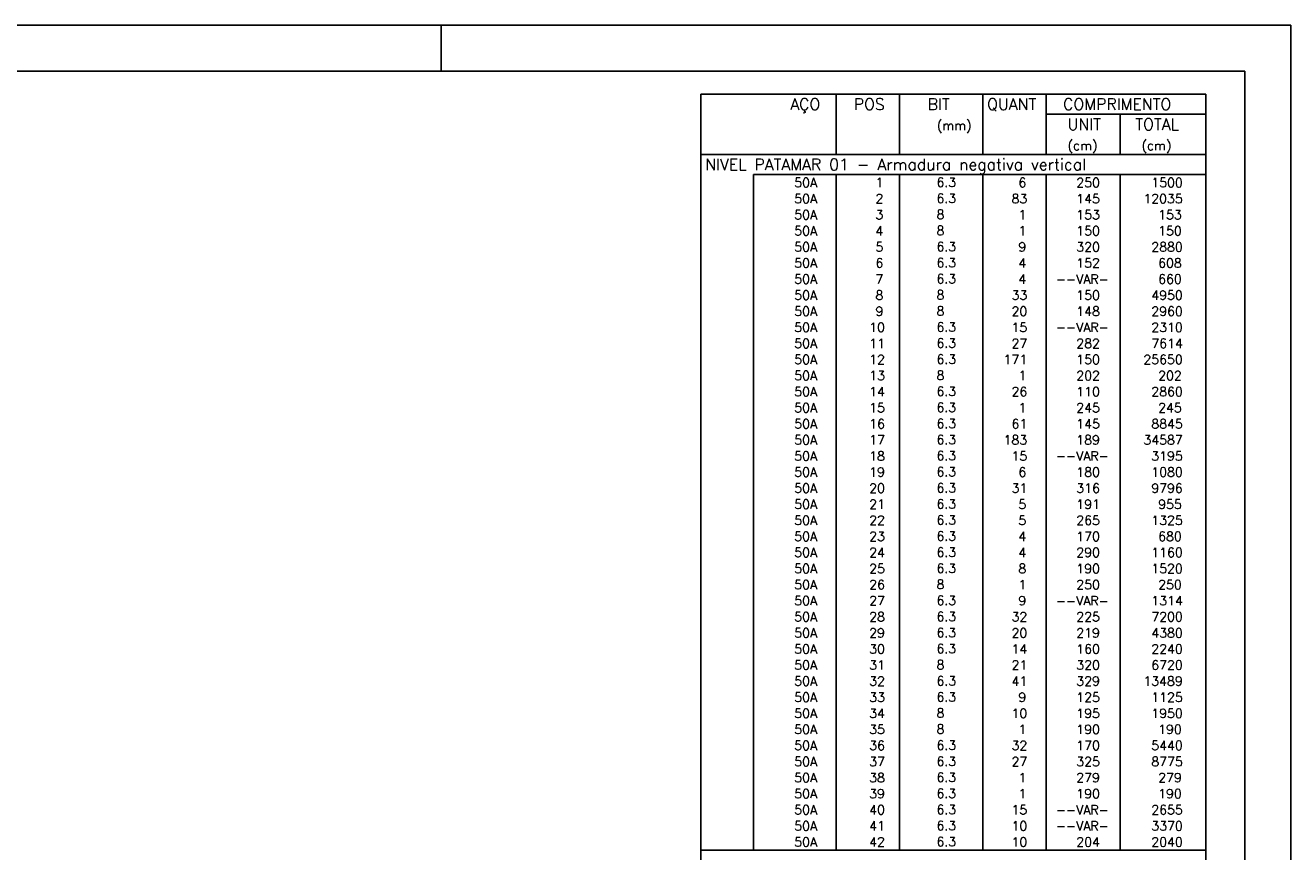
# Model space of a CAD drawing. Extents: x 0 to 119, y 0 to 84.
# Tile 14 of 14: x 91 to 119, y 66 to 84. Entities that reach past the tile are written whole.
import ezdxf

# ---------------------------------------------------------------- set-up
doc = ezdxf.new("R2010")
doc.units = 0
doc.header["$MEASUREMENT"] = 0
for name, color, linetype in [('1', 1, 'CONTINUOUS'), ('2', 2, 'CONTINUOUS'), ('8', 8, 'CONTINUOUS')]:
    doc.layers.add(name, color=color, linetype=linetype)
doc.styles.get("Standard").update_dxf_attribs({"font": 'ROMANS.SHX'})

msp = doc.modelspace()

# ---------------------------------------------------------------- linework, layer by layer
at = {"layer": '1', "linetype": 'Continuous'}
for p, q in [((0, 84.099998), (118.900002, 84.099998)), ((100.400002, 83.099998), (100.400002, 84.099998)), ((118.900002, 0), (118.900002, 84.099998))]:
    msp.add_line(p, q, dxfattribs=at)
at = {"layer": '2', "linetype": 'Continuous'}
for p, q in [((106.054202, 82.602506), (106.054202, 81.290006)), ((106.054202, 82.602506), (117.054202, 82.602506)), ((109.004202, 81.290006), (109.004202, 82.602506)), ((110.384202, 81.290006), (110.384202, 82.602506)), ((112.194203, 81.290006), (112.194203, 82.602506)), ((113.574203, 81.290006), (113.574203, 82.602506)), ((117.054202, 82.602506), (117.054202, 81.290006)), ((113.574203, 82.165006), (117.054202, 82.165006)), ((115.184203, 81.290006), (115.184203, 82.165006)), ((106.054202, 81.290006), (117.054202, 81.290006)), ((106.054202, 80.852506), (106.054202, 81.290006)), ((106.054202, 81.290006), (117.054202, 81.290006)), ((117.054202, 80.852506), (117.054202, 81.290006)), ((106.054202, 80.502506), (106.054202, 80.852506)), ((117.054202, 80.852506), (107.204202, 80.852506)), ((107.204202, 80.852506), (107.204202, 80.502506)), ((109.004202, 80.852506), (109.004202, 80.502506)), ((110.384202, 80.852506), (110.384202, 80.502506)), ((112.194203, 80.852506), (112.194203, 80.502506)), ((113.574203, 80.852506), (113.574203, 80.502506)), ((115.184203, 80.852506), (115.184203, 80.502506)), ((117.054202, 80.502506), (117.054202, 80.852506)), ((106.054202, 80.152506), (106.054202, 80.502506)), ((107.204202, 80.502506), (107.204202, 80.152506)), ((109.004202, 80.502506), (109.004202, 80.152506)), ((110.384202, 80.502506), (110.384202, 80.152506)), ((112.194203, 80.502506), (112.194203, 80.152506)), ((113.574203, 80.502506), (113.574203, 80.152506)), ((115.184203, 80.502506), (115.184203, 80.152506)), ((117.054202, 80.152506), (117.054202, 80.502506)), ((106.054202, 79.802507), (106.054202, 80.152506)), ((107.204202, 80.152506), (107.204202, 79.802507)), ((109.004202, 80.152506), (109.004202, 79.802507)), ((110.384202, 80.152506), (110.384202, 79.802507)), ((112.194203, 80.152506), (112.194203, 79.802507)), ((113.574203, 80.152506), (113.574203, 79.802507)), ((115.184203, 80.152506), (115.184203, 79.802507)), ((117.054202, 79.802507), (117.054202, 80.152506)), ((106.054202, 79.452507), (106.054202, 79.802507)), ((107.204202, 79.802507), (107.204202, 79.452507)), ((109.004202, 79.802507), (109.004202, 79.452507)), ((110.384202, 79.802507), (110.384202, 79.452507)), ((112.194203, 79.802507), (112.194203, 79.452507)), ((113.574203, 79.802507), (113.574203, 79.452507)), ((115.184203, 79.802507), (115.184203, 79.452507)), ((117.054202, 79.452507), (117.054202, 79.802507)), ((106.054202, 79.102507), (106.054202, 79.452507)), ((107.204202, 79.452507), (107.204202, 79.102507)), ((109.004202, 79.452507), (109.004202, 79.102507)), ((110.384202, 79.452507), (110.384202, 79.102507)), ((112.194203, 79.452507), (112.194203, 79.102507)), ((113.574203, 79.452507), (113.574203, 79.102507)), ((115.184203, 79.452507), (115.184203, 79.102507)), ((117.054202, 79.102507), (117.054202, 79.452507)), ((106.054202, 78.752507), (106.054202, 79.102507)), ((107.204202, 79.102507), (107.204202, 78.752507)), ((109.004202, 79.102507), (109.004202, 78.752507)), ((110.384202, 79.102507), (110.384202, 78.752507)), ((112.194203, 79.102507), (112.194203, 78.752507)), ((113.574203, 79.102507), (113.574203, 78.752507)), ((115.184203, 79.102507), (115.184203, 78.752507)), ((117.054202, 78.752507), (117.054202, 79.102507)), ((106.054202, 78.402507), (106.054202, 78.752507)), ((107.204202, 78.752507), (107.204202, 78.402507)), ((109.004202, 78.752507), (109.004202, 78.402507)), ((110.384202, 78.752507), (110.384202, 78.402507)), ((112.194203, 78.752507), (112.194203, 78.402507)), ((113.574203, 78.752507), (113.574203, 78.402507)), ((115.184203, 78.752507), (115.184203, 78.402507)), ((117.054202, 78.402507), (117.054202, 78.752507)), ((106.054202, 78.052507), (106.054202, 78.402507)), ((107.204202, 78.402507), (107.204202, 78.052507)), ((109.004202, 78.402507), (109.004202, 78.052507)), ((110.384202, 78.402507), (110.384202, 78.052507)), ((112.194203, 78.402507), (112.194203, 78.052507)), ((113.574203, 78.402507), (113.574203, 78.052507)), ((115.184203, 78.402507), (115.184203, 78.052507)), ((117.054202, 78.052507), (117.054202, 78.402507)), ((106.054202, 77.702507), (106.054202, 78.052507)), ((107.204202, 78.052507), (107.204202, 77.702507)), ((109.004202, 78.052507), (109.004202, 77.702507)), ((110.384202, 78.052507), (110.384202, 77.702507)), ((112.194203, 78.052507), (112.194203, 77.702507)), ((113.574203, 78.052507), (113.574203, 77.702507)), ((115.184203, 78.052507), (115.184203, 77.702507)), ((117.054202, 77.702507), (117.054202, 78.052507)), ((106.054202, 77.352507), (106.054202, 77.702507)), ((107.204202, 77.702507), (107.204202, 77.352507)), ((109.004202, 77.702507), (109.004202, 77.352507)), ((110.384202, 77.702507), (110.384202, 77.352507)), ((112.194203, 77.702507), (112.194203, 77.352507)), ((113.574203, 77.702507), (113.574203, 77.352507)), ((115.184203, 77.702507), (115.184203, 77.352507)), ((117.054202, 77.352507), (117.054202, 77.702507)), ((106.054202, 77.002507), (106.054202, 77.352507)), ((107.204202, 77.352507), (107.204202, 77.002507)), ((109.004202, 77.352507), (109.004202, 77.002507)), ((110.384202, 77.352507), (110.384202, 77.002507)), ((112.194203, 77.352507), (112.194203, 77.002507)), ((113.574203, 77.352507), (113.574203, 77.002507)), ((115.184203, 77.352507), (115.184203, 77.002507)), ((117.054202, 77.002507), (117.054202, 77.352507)), ((106.054202, 76.652507), (106.054202, 77.002507)), ((107.204202, 77.002507), (107.204202, 76.652507)), ((109.004202, 77.002507), (109.004202, 76.652507)), ((110.384202, 77.002507), (110.384202, 76.652507)), ((112.194203, 77.002507), (112.194203, 76.652507)), ((113.574203, 77.002507), (113.574203, 76.652507)), ((115.184203, 77.002507), (115.184203, 76.652507)), ((117.054202, 76.652507), (117.054202, 77.002507)), ((106.054202, 76.302508), (106.054202, 76.652507)), ((107.204202, 76.652507), (107.204202, 76.302508)), ((109.004202, 76.652507), (109.004202, 76.302508)), ((110.384202, 76.652507), (110.384202, 76.302508)), ((112.194203, 76.652507), (112.194203, 76.302508)), ((113.574203, 76.652507), (113.574203, 76.302508)), ((115.184203, 76.652507), (115.184203, 76.302508)), ((117.054202, 76.302508), (117.054202, 76.652507)), ((106.054202, 75.952508), (106.054202, 76.302508)), ((107.204202, 76.302508), (107.204202, 75.952508)), ((109.004202, 76.302508), (109.004202, 75.952508)), ((110.384202, 76.302508), (110.384202, 75.952508)), ((112.194203, 76.302508), (112.194203, 75.952508)), ((113.574203, 76.302508), (113.574203, 75.952508)), ((115.184203, 76.302508), (115.184203, 75.952508)), ((117.054202, 75.952508), (117.054202, 76.302508)), ((106.054202, 75.602508), (106.054202, 75.952508)), ((107.204202, 75.952508), (107.204202, 75.602508)), ((109.004202, 75.952508), (109.004202, 75.602508)), ((110.384202, 75.952508), (110.384202, 75.602508)), ((112.194203, 75.952508), (112.194203, 75.602508)), ((113.574203, 75.952508), (113.574203, 75.602508)), ((115.184203, 75.952508), (115.184203, 75.602508)), ((117.054202, 75.602508), (117.054202, 75.952508)), ((106.054202, 75.252508), (106.054202, 75.602508)), ((107.204202, 75.602508), (107.204202, 75.252508)), ((109.004202, 75.602508), (109.004202, 75.252508)), ((110.384202, 75.602508), (110.384202, 75.252508)), ((112.194203, 75.602508), (112.194203, 75.252508)), ((113.574203, 75.602508), (113.574203, 75.252508)), ((115.184203, 75.602508), (115.184203, 75.252508)), ((117.054202, 75.252508), (117.054202, 75.602508)), ((106.054202, 74.902508), (106.054202, 75.252508)), ((107.204202, 75.252508), (107.204202, 74.902508)), ((109.004202, 75.252508), (109.004202, 74.902508)), ((110.384202, 75.252508), (110.384202, 74.902508)), ((112.194203, 75.252508), (112.194203, 74.902508)), ((113.574203, 75.252508), (113.574203, 74.902508)), ((115.184203, 75.252508), (115.184203, 74.902508)), ((117.054202, 74.902508), (117.054202, 75.252508)), ((106.054202, 74.552508), (106.054202, 74.902508)), ((107.204202, 74.902508), (107.204202, 74.552508)), ((109.004202, 74.902508), (109.004202, 74.552508)), ((110.384202, 74.902508), (110.384202, 74.552508)), ((112.194203, 74.902508), (112.194203, 74.552508)), ((113.574203, 74.902508), (113.574203, 74.552508)), ((115.184203, 74.902508), (115.184203, 74.552508)), ((117.054202, 74.552508), (117.054202, 74.902508)), ((106.054202, 74.202508), (106.054202, 74.552508)), ((107.204202, 74.552508), (107.204202, 74.202508)), ((109.004202, 74.552508), (109.004202, 74.202508)), ((110.384202, 74.552508), (110.384202, 74.202508)), ((112.194203, 74.552508), (112.194203, 74.202508)), ((113.574203, 74.552508), (113.574203, 74.202508)), ((115.184203, 74.552508), (115.184203, 74.202508)), ((117.054202, 74.202508), (117.054202, 74.552508)), ((106.054202, 73.852508), (106.054202, 74.202508)), ((107.204202, 74.202508), (107.204202, 73.852508)), ((109.004202, 74.202508), (109.004202, 73.852508)), ((110.384202, 74.202508), (110.384202, 73.852508)), ((112.194203, 74.202508), (112.194203, 73.852508)), ((113.574203, 74.202508), (113.574203, 73.852508)), ((115.184203, 74.202508), (115.184203, 73.852508)), ((117.054202, 73.852508), (117.054202, 74.202508)), ((106.054202, 73.502508), (106.054202, 73.852508)), ((107.204202, 73.852508), (107.204202, 73.502508)), ((109.004202, 73.852508), (109.004202, 73.502508)), ((110.384202, 73.852508), (110.384202, 73.502508)), ((112.194203, 73.852508), (112.194203, 73.502508)), ((113.574203, 73.852508), (113.574203, 73.502508)), ((115.184203, 73.852508), (115.184203, 73.502508)), ((117.054202, 73.502508), (117.054202, 73.852508)), ((106.054202, 73.152508), (106.054202, 73.502508)), ((107.204202, 73.502508), (107.204202, 73.152508)), ((109.004202, 73.502508), (109.004202, 73.152508)), ((110.384202, 73.502508), (110.384202, 73.152508)), ((112.194203, 73.502508), (112.194203, 73.152508)), ((113.574203, 73.502508), (113.574203, 73.152508)), ((115.184203, 73.502508), (115.184203, 73.152508)), ((117.054202, 73.152508), (117.054202, 73.502508)), ((106.054202, 72.802508), (106.054202, 73.152508)), ((107.204202, 73.152508), (107.204202, 72.802508)), ((109.004202, 73.152508), (109.004202, 72.802508)), ((110.384202, 73.152508), (110.384202, 72.802508)), ((112.194203, 73.152508), (112.194203, 72.802508)), ((113.574203, 73.152508), (113.574203, 72.802508)), ((115.184203, 73.152508), (115.184203, 72.802508)), ((117.054202, 72.802508), (117.054202, 73.152508)), ((106.054202, 72.452509), (106.054202, 72.802508)), ((107.204202, 72.802508), (107.204202, 72.452509)), ((109.004202, 72.802508), (109.004202, 72.452509)), ((110.384202, 72.802508), (110.384202, 72.452509)), ((112.194203, 72.802508), (112.194203, 72.452509)), ((113.574203, 72.802508), (113.574203, 72.452509)), ((115.184203, 72.802508), (115.184203, 72.452509)), ((117.054202, 72.452509), (117.054202, 72.802508)), ((106.054202, 72.102509), (106.054202, 72.452509)), ((107.204202, 72.452509), (107.204202, 72.102509)), ((109.004202, 72.452509), (109.004202, 72.102509)), ((110.384202, 72.452509), (110.384202, 72.102509)), ((112.194203, 72.452509), (112.194203, 72.102509)), ((113.574203, 72.452509), (113.574203, 72.102509)), ((115.184203, 72.452509), (115.184203, 72.102509)), ((117.054202, 72.102509), (117.054202, 72.452509)), ((106.054202, 71.752509), (106.054202, 72.102509)), ((107.204202, 72.102509), (107.204202, 71.752509)), ((109.004202, 72.102509), (109.004202, 71.752509)), ((110.384202, 72.102509), (110.384202, 71.752509)), ((112.194203, 72.102509), (112.194203, 71.752509)), ((113.574203, 72.102509), (113.574203, 71.752509)), ((115.184203, 72.102509), (115.184203, 71.752509)), ((117.054202, 71.752509), (117.054202, 72.102509)), ((106.054202, 71.402509), (106.054202, 71.752509)), ((107.204202, 71.752509), (107.204202, 71.402509)), ((109.004202, 71.752509), (109.004202, 71.402509)), ((110.384202, 71.752509), (110.384202, 71.402509)), ((112.194203, 71.752509), (112.194203, 71.402509)), ((113.574203, 71.752509), (113.574203, 71.402509)), ((115.184203, 71.752509), (115.184203, 71.402509)), ((117.054202, 71.402509), (117.054202, 71.752509)), ((106.054202, 71.052509), (106.054202, 71.402509)), ((107.204202, 71.402509), (107.204202, 71.052509)), ((109.004202, 71.402509), (109.004202, 71.052509)), ((110.384202, 71.402509), (110.384202, 71.052509)), ((112.194203, 71.402509), (112.194203, 71.052509)), ((113.574203, 71.402509), (113.574203, 71.052509)), ((115.184203, 71.402509), (115.184203, 71.052509)), ((117.054202, 71.052509), (117.054202, 71.402509)), ((106.054202, 70.702509), (106.054202, 71.052509)), ((107.204202, 71.052509), (107.204202, 70.702509)), ((109.004202, 71.052509), (109.004202, 70.702509)), ((110.384202, 71.052509), (110.384202, 70.702509)), ((112.194203, 71.052509), (112.194203, 70.702509)), ((113.574203, 71.052509), (113.574203, 70.702509)), ((115.184203, 71.052509), (115.184203, 70.702509)), ((117.054202, 70.702509), (117.054202, 71.052509)), ((106.054202, 70.352509), (106.054202, 70.702509)), ((107.204202, 70.702509), (107.204202, 70.352509)), ((109.004202, 70.702509), (109.004202, 70.352509)), ((110.384202, 70.702509), (110.384202, 70.352509)), ((112.194203, 70.702509), (112.194203, 70.352509)), ((113.574203, 70.702509), (113.574203, 70.352509)), ((115.184203, 70.702509), (115.184203, 70.352509)), ((117.054202, 70.352509), (117.054202, 70.702509)), ((106.054202, 70.002509), (106.054202, 70.352509)), ((107.204202, 70.352509), (107.204202, 70.002509)), ((109.004202, 70.352509), (109.004202, 70.002509)), ((110.384202, 70.352509), (110.384202, 70.002509)), ((112.194203, 70.352509), (112.194203, 70.002509)), ((113.574203, 70.352509), (113.574203, 70.002509)), ((115.184203, 70.352509), (115.184203, 70.002509)), ((117.054202, 70.002509), (117.054202, 70.352509)), ((106.054202, 69.652509), (106.054202, 70.002509)), ((107.204202, 70.002509), (107.204202, 69.652509)), ((109.004202, 70.002509), (109.004202, 69.652509)), ((110.384202, 70.002509), (110.384202, 69.652509)), ((112.194203, 70.002509), (112.194203, 69.652509)), ((113.574203, 70.002509), (113.574203, 69.652509)), ((115.184203, 70.002509), (115.184203, 69.652509)), ((117.054202, 69.652509), (117.054202, 70.002509)), ((106.054202, 69.302509), (106.054202, 69.652509)), ((107.204202, 69.652509), (107.204202, 69.302509)), ((109.004202, 69.652509), (109.004202, 69.302509)), ((110.384202, 69.652509), (110.384202, 69.302509)), ((112.194203, 69.652509), (112.194203, 69.302509)), ((113.574203, 69.652509), (113.574203, 69.302509)), ((115.184203, 69.652509), (115.184203, 69.302509)), ((117.054202, 69.302509), (117.054202, 69.652509)), ((106.054202, 68.95251), (106.054202, 69.302509)), ((107.204202, 69.302509), (107.204202, 68.95251)), ((109.004202, 69.302509), (109.004202, 68.95251)), ((110.384202, 69.302509), (110.384202, 68.95251)), ((112.194203, 69.302509), (112.194203, 68.95251)), ((113.574203, 69.302509), (113.574203, 68.95251)), ((115.184203, 69.302509), (115.184203, 68.95251)), ((117.054202, 68.95251), (117.054202, 69.302509)), ((106.054202, 68.60251), (106.054202, 68.95251)), ((107.204202, 68.95251), (107.204202, 68.60251)), ((109.004202, 68.95251), (109.004202, 68.60251)), ((110.384202, 68.95251), (110.384202, 68.60251)), ((112.194203, 68.95251), (112.194203, 68.60251)), ((113.574203, 68.95251), (113.574203, 68.60251)), ((115.184203, 68.95251), (115.184203, 68.60251)), ((117.054202, 68.60251), (117.054202, 68.95251)), ((106.054202, 68.25251), (106.054202, 68.60251)), ((107.204202, 68.60251), (107.204202, 68.25251)), ((109.004202, 68.60251), (109.004202, 68.25251)), ((110.384202, 68.60251), (110.384202, 68.25251)), ((112.194203, 68.60251), (112.194203, 68.25251)), ((113.574203, 68.60251), (113.574203, 68.25251)), ((115.184203, 68.60251), (115.184203, 68.25251)), ((117.054202, 68.25251), (117.054202, 68.60251)), ((106.054202, 67.90251), (106.054202, 68.25251)), ((107.204202, 68.25251), (107.204202, 67.90251)), ((109.004202, 68.25251), (109.004202, 67.90251)), ((110.384202, 68.25251), (110.384202, 67.90251)), ((112.194203, 68.25251), (112.194203, 67.90251)), ((113.574203, 68.25251), (113.574203, 67.90251)), ((115.184203, 68.25251), (115.184203, 67.90251)), ((117.054202, 67.90251), (117.054202, 68.25251)), ((106.054202, 67.55251), (106.054202, 67.90251)), ((107.204202, 67.90251), (107.204202, 67.55251)), ((109.004202, 67.90251), (109.004202, 67.55251)), ((110.384202, 67.90251), (110.384202, 67.55251)), ((112.194203, 67.90251), (112.194203, 67.55251)), ((113.574203, 67.90251), (113.574203, 67.55251)), ((115.184203, 67.90251), (115.184203, 67.55251)), ((117.054202, 67.55251), (117.054202, 67.90251)), ((106.054202, 67.20251), (106.054202, 67.55251)), ((107.204202, 67.55251), (107.204202, 67.20251)), ((109.004202, 67.55251), (109.004202, 67.20251)), ((110.384202, 67.55251), (110.384202, 67.20251)), ((112.194203, 67.55251), (112.194203, 67.20251)), ((113.574203, 67.55251), (113.574203, 67.20251)), ((115.184203, 67.55251), (115.184203, 67.20251)), ((117.054202, 67.20251), (117.054202, 67.55251)), ((106.054202, 66.85251), (106.054202, 67.20251)), ((107.204202, 67.20251), (107.204202, 66.85251)), ((109.004202, 67.20251), (109.004202, 66.85251)), ((110.384202, 67.20251), (110.384202, 66.85251)), ((112.194203, 67.20251), (112.194203, 66.85251)), ((113.574203, 67.20251), (113.574203, 66.85251)), ((115.184203, 67.20251), (115.184203, 66.85251)), ((117.054202, 66.85251), (117.054202, 67.20251)), ((106.054202, 66.50251), (106.054202, 66.85251)), ((107.204202, 66.85251), (107.204202, 66.50251)), ((109.004202, 66.85251), (109.004202, 66.50251)), ((110.384202, 66.85251), (110.384202, 66.50251)), ((112.194203, 66.85251), (112.194203, 66.50251)), ((113.574203, 66.85251), (113.574203, 66.50251)), ((115.184203, 66.85251), (115.184203, 66.50251)), ((117.054202, 66.50251), (117.054202, 66.85251)), ((106.054202, 66.15251), (106.054202, 66.50251)), ((107.204202, 66.50251), (107.204202, 66.15251)), ((109.004202, 66.50251), (109.004202, 66.15251)), ((110.384202, 66.50251), (110.384202, 66.15251)), ((112.194203, 66.50251), (112.194203, 66.15251)), ((113.574203, 66.50251), (113.574203, 66.15251)), ((115.184203, 66.50251), (115.184203, 66.15251)), ((117.054202, 66.15251), (117.054202, 66.50251)), ((106.054202, 65.71501), (106.054202, 66.15251)), ((106.054202, 66.15251), (117.054202, 66.15251)), ((117.054202, 65.71501), (117.054202, 66.15251))]:
    msp.add_line(p, q, dxfattribs=at)
at = {"layer": '8', "linetype": 'Continuous'}
for p in [(2.5, 83.099998), (117.900002, 1)]:
    msp.add_line(p, (117.900002, 83.099998), dxfattribs=at)

# ---------------------------------------------------------------- texts
at = {"layer": '2', "linetype": 'Continuous'}
for s, height, p in [('AÇO', 0.25, (108.003783, 82.258756)), ('POS', 0.25, (109.384203, 82.258756)), ('BIT', 0.25, (110.994203, 82.258756)), ('QUANT', 0.25, (112.290692, 82.258756)), ('COMPRIMENTO', 0.25, (113.943671, 82.258756)), ('(mm)', 0.2, (111.194203, 81.821256)), ('UNIT', 0.25, (114.041057, 81.821256)), ('TOTAL', 0.25, (115.513509, 81.821256)), ('(cm)', 0.2, (114.041057, 81.383756)), ('(cm)', 0.2, (115.651057, 81.383756)), ('NIVEL PATAMAR 01 - Armadura negativa vertical', 0.25, (106.15, 80.946256)), ('     50A', 0.2, (107.343863, 80.577506)), ('  1', 0.2, (109.584202, 80.577506)), ('    6.3', 0.2, (110.590745, 80.58355)), ('    6', 0.2, (112.374203, 80.577506)), ('   250', 0.2, (113.784203, 80.577506)), ('   1500', 0.2, (115.417824, 80.577506)), ('     50A', 0.2, (107.343863, 80.227506)), ('  2', 0.2, (109.584202, 80.227506)), ('    6.3', 0.2, (110.590745, 80.23355)), ('   83', 0.2, (112.374203, 80.227506)), ('   145', 0.2, (113.784203, 80.227506)), ('  12035', 0.2, (115.417824, 80.227506)), ('     50A', 0.2, (107.343863, 79.877506)), ('  3', 0.2, (109.584202, 79.877506)), ('    8  ', 0.2, (110.590745, 79.88355)), ('    1', 0.2, (112.374203, 79.877506)), ('   153', 0.2, (113.784203, 79.877506)), ('    153', 0.2, (115.417824, 79.877506)), ('     50A', 0.2, (107.343863, 79.527506)), ('  4', 0.2, (109.584202, 79.527506)), ('    8  ', 0.2, (110.590745, 79.53355)), ('    1', 0.2, (112.374203, 79.527506)), ('   150', 0.2, (113.784203, 79.527506)), ('    150', 0.2, (115.417824, 79.527506)), ('     50A', 0.2, (107.343863, 79.177507)), ('  5', 0.2, (109.584202, 79.177507)), ('    6.3', 0.2, (110.590745, 79.18355)), ('    9', 0.2, (112.374203, 79.177507)), ('   320', 0.2, (113.784203, 79.177507)), ('   2880', 0.2, (115.417824, 79.177507)), ('     50A', 0.2, (107.343863, 78.827507)), ('  6', 0.2, (109.584202, 78.827507)), ('    6.3', 0.2, (110.590745, 78.833551)), ('    4', 0.2, (112.374203, 78.827507)), ('   152', 0.2, (113.784203, 78.827507)), ('    608', 0.2, (115.417824, 78.827507)), ('     50A', 0.2, (107.343863, 78.477507)), ('  7', 0.2, (109.584202, 78.477507)), ('    6.3', 0.2, (110.590745, 78.483551)), ('    4', 0.2, (112.374203, 78.477507)), ('--VAR-', 0.2, (113.784203, 78.477507)), ('    660', 0.2, (115.417824, 78.477507)), ('     50A', 0.2, (107.343863, 78.127507)), ('  8', 0.2, (109.584202, 78.127507)), ('    8  ', 0.2, (110.590745, 78.133551)), ('   33', 0.2, (112.374203, 78.127507)), ('   150', 0.2, (113.784203, 78.127507)), ('   4950', 0.2, (115.417824, 78.127507)), ('     50A', 0.2, (107.343863, 77.777507)), ('  9', 0.2, (109.584202, 77.777507)), ('    8  ', 0.2, (110.590745, 77.783551)), ('   20', 0.2, (112.374203, 77.777507)), ('   148', 0.2, (113.784203, 77.777507)), ('   2960', 0.2, (115.417824, 77.777507)), ('     50A', 0.2, (107.343863, 77.427507)), (' 10', 0.2, (109.584202, 77.427507)), ('    6.3', 0.2, (110.590745, 77.433551)), ('   15', 0.2, (112.374203, 77.427507)), ('--VAR-', 0.2, (113.784203, 77.427507)), ('   2310', 0.2, (115.417824, 77.427507)), ('     50A', 0.2, (107.343863, 77.077507)), (' 11', 0.2, (109.584202, 77.077507)), ('    6.3', 0.2, (110.590745, 77.083551)), ('   27', 0.2, (112.374203, 77.077507)), ('   282', 0.2, (113.784203, 77.077507)), ('   7614', 0.2, (115.417824, 77.077507)), ('     50A', 0.2, (107.343863, 76.727507)), (' 12', 0.2, (109.584202, 76.727507)), ('    6.3', 0.2, (110.590745, 76.733551)), ('  171', 0.2, (112.374203, 76.727507)), ('   150', 0.2, (113.784203, 76.727507)), ('  25650', 0.2, (115.417824, 76.727507)), ('     50A', 0.2, (107.343863, 76.377507)), (' 13', 0.2, (109.584202, 76.377507)), ('    8  ', 0.2, (110.590745, 76.383551)), ('    1', 0.2, (112.374203, 76.377507)), ('   202', 0.2, (113.784203, 76.377507)), ('    202', 0.2, (115.417824, 76.377507)), ('     50A', 0.2, (107.343863, 76.027507)), (' 14', 0.2, (109.584202, 76.027507)), ('    6.3', 0.2, (110.590745, 76.033551)), ('   26', 0.2, (112.374203, 76.027507)), ('   110', 0.2, (113.784203, 76.027507)), ('   2860', 0.2, (115.417824, 76.027507)), ('     50A', 0.2, (107.343863, 75.677508)), (' 15', 0.2, (109.584202, 75.677508)), ('    6.3', 0.2, (110.590745, 75.683551)), ('    1', 0.2, (112.374203, 75.677508)), ('   245', 0.2, (113.784203, 75.677508)), ('    245', 0.2, (115.417824, 75.677508)), ('     50A', 0.2, (107.343863, 75.327508)), (' 16', 0.2, (109.584202, 75.327508)), ('    6.3', 0.2, (110.590745, 75.333552)), ('   61', 0.2, (112.374203, 75.327508)), ('   145', 0.2, (113.784203, 75.327508)), ('   8845', 0.2, (115.417824, 75.327508)), ('     50A', 0.2, (107.343863, 74.977508)), (' 17', 0.2, (109.584202, 74.977508)), ('    6.3', 0.2, (110.590745, 74.983552)), ('  183', 0.2, (112.374203, 74.977508)), ('   189', 0.2, (113.784203, 74.977508)), ('  34587', 0.2, (115.417824, 74.977508)), ('     50A', 0.2, (107.343863, 74.627508)), (' 18', 0.2, (109.584202, 74.627508)), ('    6.3', 0.2, (110.590745, 74.633552)), ('   15', 0.2, (112.374203, 74.627508)), ('--VAR-', 0.2, (113.784203, 74.627508)), ('   3195', 0.2, (115.417824, 74.627508)), ('     50A', 0.2, (107.343863, 74.277508)), (' 19', 0.2, (109.584202, 74.277508)), ('    6.3', 0.2, (110.590745, 74.283552)), ('    6', 0.2, (112.374203, 74.277508)), ('   180', 0.2, (113.784203, 74.277508)), ('   1080', 0.2, (115.417824, 74.277508)), ('     50A', 0.2, (107.343863, 73.927508)), (' 20', 0.2, (109.584202, 73.927508)), ('    6.3', 0.2, (110.590745, 73.933552)), ('   31', 0.2, (112.374203, 73.927508)), ('   316', 0.2, (113.784203, 73.927508)), ('   9796', 0.2, (115.417824, 73.927508)), ('     50A', 0.2, (107.343863, 73.577508)), (' 21', 0.2, (109.584202, 73.577508)), ('    6.3', 0.2, (110.590745, 73.583552)), ('    5', 0.2, (112.374203, 73.577508)), ('   191', 0.2, (113.784203, 73.577508)), ('    955', 0.2, (115.417824, 73.577508)), ('     50A', 0.2, (107.343863, 73.227508)), (' 22', 0.2, (109.584202, 73.227508)), ('    6.3', 0.2, (110.590745, 73.233552)), ('    5', 0.2, (112.374203, 73.227508)), ('   265', 0.2, (113.784203, 73.227508)), ('   1325', 0.2, (115.417824, 73.227508)), ('     50A', 0.2, (107.343863, 72.877508)), (' 23', 0.2, (109.584202, 72.877508)), ('    6.3', 0.2, (110.590745, 72.883552)), ('    4', 0.2, (112.374203, 72.877508)), ('   170', 0.2, (113.784203, 72.877508)), ('    680', 0.2, (115.417824, 72.877508)), ('     50A', 0.2, (107.343863, 72.527508)), (' 24', 0.2, (109.584202, 72.527508)), ('    6.3', 0.2, (110.590745, 72.533552)), ('    4', 0.2, (112.374203, 72.527508)), ('   290', 0.2, (113.784203, 72.527508)), ('   1160', 0.2, (115.417824, 72.527508)), ('     50A', 0.2, (107.343863, 72.177508)), (' 25', 0.2, (109.584202, 72.177508)), ('    6.3', 0.2, (110.590745, 72.183552)), ('    8', 0.2, (112.374203, 72.177508)), ('   190', 0.2, (113.784203, 72.177508)), ('   1520', 0.2, (115.417824, 72.177508)), ('     50A', 0.2, (107.343863, 71.827509)), (' 26', 0.2, (109.584202, 71.827509)), ('    8  ', 0.2, (110.590745, 71.833552)), ('    1', 0.2, (112.374203, 71.827509)), ('   250', 0.2, (113.784203, 71.827509)), ('    250', 0.2, (115.417824, 71.827509)), ('     50A', 0.2, (107.343863, 71.477509)), (' 27', 0.2, (109.584202, 71.477509)), ('    6.3', 0.2, (110.590745, 71.483553)), ('    9', 0.2, (112.374203, 71.477509)), ('--VAR-', 0.2, (113.784203, 71.477509)), ('   1314', 0.2, (115.417824, 71.477509)), ('     50A', 0.2, (107.343863, 71.127509)), (' 28', 0.2, (109.584202, 71.127509)), ('    6.3', 0.2, (110.590745, 71.133553)), ('   32', 0.2, (112.374203, 71.127509)), ('   225', 0.2, (113.784203, 71.127509)), ('   7200', 0.2, (115.417824, 71.127509)), ('     50A', 0.2, (107.343863, 70.777509)), (' 29', 0.2, (109.584202, 70.777509)), ('    6.3', 0.2, (110.590745, 70.783553)), ('   20', 0.2, (112.374203, 70.777509)), ('   219', 0.2, (113.784203, 70.777509)), ('   4380', 0.2, (115.417824, 70.777509)), ('     50A', 0.2, (107.343863, 70.427509)), (' 30', 0.2, (109.584202, 70.427509)), ('    6.3', 0.2, (110.590745, 70.433553)), ('   14', 0.2, (112.374203, 70.427509)), ('   160', 0.2, (113.784203, 70.427509)), ('   2240', 0.2, (115.417824, 70.427509)), ('     50A', 0.2, (107.343863, 70.077509)), (' 31', 0.2, (109.584202, 70.077509)), ('    8  ', 0.2, (110.590745, 70.083553)), ('   21', 0.2, (112.374203, 70.077509)), ('   320', 0.2, (113.784203, 70.077509)), ('   6720', 0.2, (115.417824, 70.077509)), ('     50A', 0.2, (107.343863, 69.727509)), (' 32', 0.2, (109.584202, 69.727509)), ('    6.3', 0.2, (110.590745, 69.733553)), ('   41', 0.2, (112.374203, 69.727509)), ('   329', 0.2, (113.784203, 69.727509)), ('  13489', 0.2, (115.417824, 69.727509)), ('     50A', 0.2, (107.343863, 69.377509)), (' 33', 0.2, (109.584202, 69.377509)), ('    6.3', 0.2, (110.590745, 69.383553)), ('    9', 0.2, (112.374203, 69.377509)), ('   125', 0.2, (113.784203, 69.377509)), ('   1125', 0.2, (115.417824, 69.377509)), ('     50A', 0.2, (107.343863, 69.027509)), (' 34', 0.2, (109.584202, 69.027509)), ('    8  ', 0.2, (110.590745, 69.033553)), ('   10', 0.2, (112.374203, 69.027509)), ('   195', 0.2, (113.784203, 69.027509)), ('   1950', 0.2, (115.417824, 69.027509)), ('     50A', 0.2, (107.343863, 68.677509)), (' 35', 0.2, (109.584202, 68.677509)), ('    8  ', 0.2, (110.590745, 68.683553)), ('    1', 0.2, (112.374203, 68.677509)), ('   190', 0.2, (113.784203, 68.677509)), ('    190', 0.2, (115.417824, 68.677509)), ('     50A', 0.2, (107.343863, 68.32751)), (' 36', 0.2, (109.584202, 68.32751)), ('    6.3', 0.2, (110.590745, 68.333553)), ('   32', 0.2, (112.374203, 68.32751)), ('   170', 0.2, (113.784203, 68.32751)), ('   5440', 0.2, (115.417824, 68.32751)), ('     50A', 0.2, (107.343863, 67.97751)), (' 37', 0.2, (109.584202, 67.97751)), ('    6.3', 0.2, (110.590745, 67.983554)), ('   27', 0.2, (112.374203, 67.97751)), ('   325', 0.2, (113.784203, 67.97751)), ('   8775', 0.2, (115.417824, 67.97751)), ('     50A', 0.2, (107.343863, 67.62751)), (' 38', 0.2, (109.584202, 67.62751)), ('    6.3', 0.2, (110.590745, 67.633554)), ('    1', 0.2, (112.374203, 67.62751)), ('   279', 0.2, (113.784203, 67.62751)), ('    279', 0.2, (115.417824, 67.62751)), ('     50A', 0.2, (107.343863, 67.27751)), (' 39', 0.2, (109.584202, 67.27751)), ('    6.3', 0.2, (110.590745, 67.283554)), ('    1', 0.2, (112.374203, 67.27751)), ('   190', 0.2, (113.784203, 67.27751)), ('    190', 0.2, (115.417824, 67.27751)), ('     50A', 0.2, (107.343863, 66.92751)), (' 40', 0.2, (109.584202, 66.92751)), ('    6.3', 0.2, (110.590745, 66.933554)), ('   15', 0.2, (112.374203, 66.92751)), ('--VAR-', 0.2, (113.784203, 66.92751)), ('   2655', 0.2, (115.417824, 66.92751)), ('     50A', 0.2, (107.343863, 66.57751)), (' 41', 0.2, (109.584202, 66.57751)), ('    6.3', 0.2, (110.590745, 66.583554)), ('   10', 0.2, (112.374203, 66.57751)), ('--VAR-', 0.2, (113.784203, 66.57751)), ('   3370', 0.2, (115.417824, 66.57751)), ('     50A', 0.2, (107.343863, 66.22751)), (' 42', 0.2, (109.584202, 66.22751)), ('    6.3', 0.2, (110.590745, 66.233554)), ('   10', 0.2, (112.374203, 66.22751)), ('   204', 0.2, (113.784203, 66.22751)), ('   2040', 0.2, (115.417824, 66.22751))]:
    msp.add_text(s, height=height, dxfattribs=at).set_placement(p)

doc.saveas('drawing.dxf')
